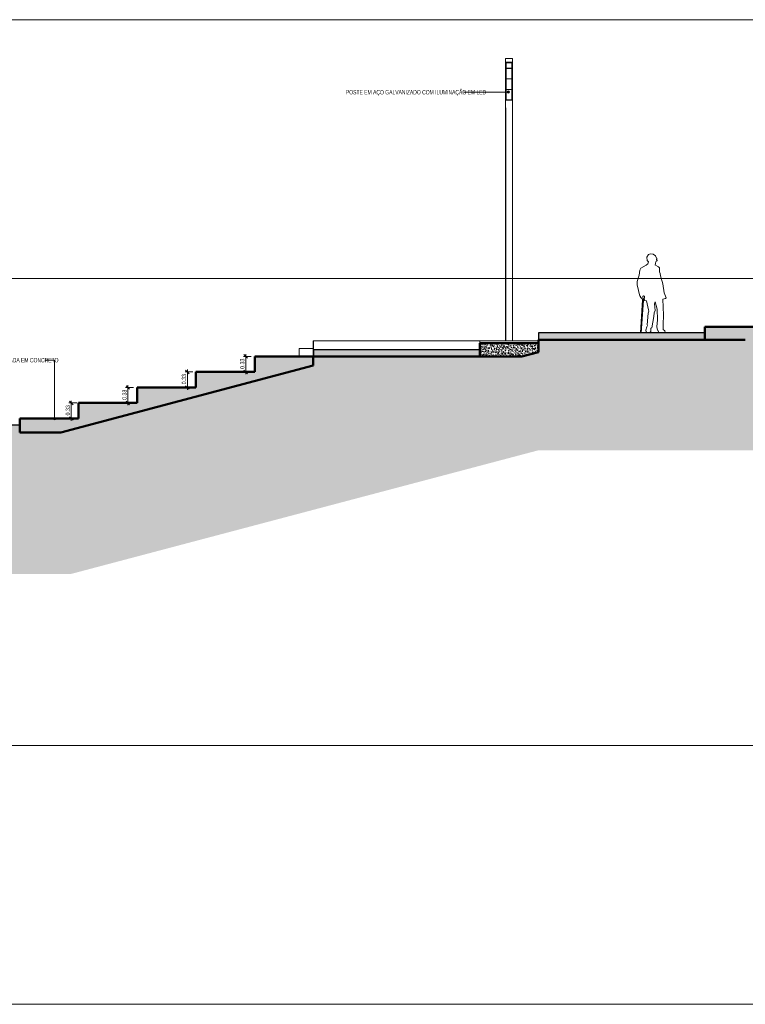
# Model space of a CAD drawing. Header units: millimetres. Extents: x -889928 to -835559, y 137213 to 158342.
# Tile 4 of 19: x -868221 to -852658, y 137213 to 158342. Entities that reach past the tile are written whole.
import ezdxf

# ---------------------------------------------------------------- set-up
doc = ezdxf.new("R2010")
doc.units = ezdxf.units.MM
doc.header["$XCLIPFRAME"] = 2
doc.linetypes.add('Tracejada', pattern=[6.35, 3.175, -3.175])
for name, color, linetype, lineweight in [('A-ANNO-DIMS', 211, 'Continuous', 5), ('A-ANNO-DIMS-50', 211, 'Continuous', 5), ('A-ANNO-IDEN', 131, 'Continuous', 5), ('A-DETL', 90, 'Continuous', 50), ('A-DETL-GENF', 92, 'Continuous', 5), ('A-FLOR', 192, 'Continuous', 5), ('A-FLOR-LEVL', 51, 'Continuous', 5), ('G-ANNO-REFR', 1, 'Tracejada', 5), ('S-COLS', 52, 'Continuous', 15), ('S-STRS', 31, 'Continuous', 5)]:
    doc.layers.add(name, color=color, linetype=linetype, lineweight=lineweight)
doc.styles.add('Swis721 LtCn BT_3', font='swisscl.ttf', dxfattribs={"width": 0.9, "height": 94.99999999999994})
doc.styles.add('Swis721 LtCn BT_4', font='swisscl.ttf', dxfattribs={"height": 90})
doc.dimstyles.new('Linear_wCenter_-_3mm_Arial', dxfattribs={"dimscale": 304.8, "dimtxt": 91.67686851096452, "dimasz": 0.2460629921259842, "dimexe": 0.1640419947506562, "dimexo": 0.0625, "dimgap": 0, "dimtad": 1, "dimlfac": 0.001, "dimrnd": 0.01, "dimzin": 0, "dimdsep": 46, "dimtxsty": 'Swis721 LtCn BT_4', "dimblk1": 'OBLIQUE', "dimblk2": 'OBLIQUE', "dimsah": 1, "dimcen": 0.09, "dimdle": 0.1640419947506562, "dimazin": 0, "dimtfac": 1, "dimtdec": 4, "dimtix": 1, "dimtmove": 0, "dimatfit": 3, "dimfxl": 0.3937007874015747, "dimfxlon": 1, "dimtvp": 1, "dimtolj": 1, "dimtzin": 0, "dimarcsym": 2})
picture_1 = doc.add_image_def('image1.png', size_in_pixel=(1000, 904))
picture_2 = doc.add_image_def('image2.png', size_in_pixel=(1500, 1617))
picture_3 = doc.add_image_def('image3.png', size_in_pixel=(1556, 1639))
pattern_1 = [(49.99999999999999, (-853518.0179999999, 150500), (72.87376369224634, -6.37606919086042), [7.62, -83.82]), (355, (-853518.0179999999, 150500), (-14.09698843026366, 76.42244396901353), [6.096, -67.056]), (100.451, (-853511.945, 150499.469), (58.77696438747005, 70.04687181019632), [6.476, -71.236]), (46.184, (-853518.0179999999, 150520.32), (108.4314191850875, -16.81745398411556), [11.43, -125.73]), (96.636, (-853508.9820000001, 150518.919), (94.96100284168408, 98.97088531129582), [9.714, -106.854]), (351.184, (-853518.0179999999, 150520.32), (94.96226825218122, 98.970183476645), [9.144, -100.584]), (21, (-853507.858, 150515.24), (60.64565017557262, -40.90653746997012), [7.62, -83.82]), (326, (-853507.858, 150515.24), (24.72083214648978, 73.67493117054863), [6.096, -67.056]), (71.45100000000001, (-853502.804, 150511.831), (85.36688870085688, 32.76873672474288), [6.476, -71.236]), (37.50000000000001, (-853518.0179999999, 150500), (1.2355247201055, 33.82243249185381), [3.353, -62.89, 3.353, -64.719, -67.31]), (37.50000000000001, (-853518.0179999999, 150500), (1.2355247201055, 33.82243249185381), [-134.315, 3.353, -63.957]), (7.499999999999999, (-853518.0179999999, 150500), (26.72814571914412, 40.0725493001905), [3.353, -35.458, 3.353, -61.36600000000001, -25.654]), (7.499999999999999, (-853518.0179999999, 150500), (26.72814571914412, 40.0725493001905), [-103.53, 3.353, -22.301]), (327.5, (-853540.675, 150500), (54.23631751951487, -2.292117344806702), [3.353, -22.047, 3.353, -75.895, -105.156]), (327.5, (-853540.675, 150500), (54.23631751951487, -2.292117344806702), [-104.648, 3.353, -101.803]), (317.5, (-853550.835, 150500), (59.25157926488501, 10.17013936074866), [3.353, -29.667, 3.353, -49.276, -74.676]), (317.5, (-853550.835, 150500), (59.25157926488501, 10.17013936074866), [-85.649, 3.353, -71.32300000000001])]

# ---------------------------------------------------------------- blocks, each defined once
blk = doc.blocks.new('Rampa - Rampa-3086194-TRECHO 1 - CORTE ESCADA RAMPA')
at = {"layer": 'A-FLOR-LEVL'}
h = blk.add_hatch(dxfattribs=at)
h.set_pattern_fill('FP1_1', color=256, style=0, pattern_type=2)
h.set_pattern_definition(pattern_1)
h.paths.add_polyline_path([(-853526.2141829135, 151472.8088897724), (-853526.2141829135, 151623.2435104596), (-854887.4874107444, 151623.2435104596), (-854887.7039683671, 151620.0000000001), (-854903.3168124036, 151620.0000000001), (-854903.3168124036, 151623.2435104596), (-857093.585025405, 151623.2435104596), (-857093.585025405, 151472.8088897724), (-854424.7021651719, 151472.8088897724)], flags=0)
at = {"layer": 'A-FLOR-LEVL', "lineweight": 25}
for p, q in [((-854903.1429659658, 151623.2435104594), (-857093.5850254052, 151623.2435104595)), ((-857093.5850254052, 151623.2435104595), (-857093.5850254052, 151472.8088897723)), ((-853526.2141829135, 151623.2435104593), (-854887.4874107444, 151623.2435104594)), ((-853526.2141829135, 151472.8088897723), (-853526.2141829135, 151623.2435104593))]:
    blk.add_line(p, q, dxfattribs=at)
blk = doc.blocks.new('Rampa - Rampa-3086527-TRECHO 1 - CORTE ESCADA RAMPA')
at = {"layer": 'A-FLOR-LEVL'}
h = blk.add_hatch(dxfattribs=at)
h.set_pattern_fill('FP1_1', color=256, style=0, pattern_type=2)
h.set_pattern_definition(pattern_1)
h.paths.add_polyline_path([(-870562.6946994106, 149246.7208923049), (-869793.3222926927, 149246.7208923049), (-869793.3222926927, 149486.7208923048), (-868220.9558678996, 149486.7208923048), (-868220.9558678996, 149640.567861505), (-871788.3267103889, 149640.567861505), (-871788.3267103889, 149249.4314582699), (-871053.322292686, 149249.4314582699), (-871053.322292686, 149246.7208923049), (-870997.1146261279, 149246.7208923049)], flags=0)
at = {"layer": 'A-FLOR-LEVL', "lineweight": 25}
for p, q in [((-868220.9558678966, 149640.5678615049), (-871788.3267103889, 149640.5678615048)), ((-871788.3267103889, 149640.5678615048), (-871788.3267103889, 149239.2899029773)), ((-868220.9558678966, 149486.7208923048), (-868220.9558678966, 149640.5678615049)), ((-871788.3267103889, 149239.2899029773), (-871053.322292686, 149239.2899029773))]:
    blk.add_line(p, q, dxfattribs=at)
blk = doc.blocks.new('Rampa - Rampa-3750803-TRECHO 1 - CORTE ESCADA RAMPA')
at = {"layer": 'A-FLOR-LEVL'}
h = blk.add_hatch(dxfattribs=at)
h.set_pattern_fill('FP1_1', color=256, style=0, pattern_type=2)
h.set_pattern_definition(pattern_1)
h.paths.add_polyline_path([(-858353.5850254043, 151113.9390534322), (-858353.5850254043, 151259.4321384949), (-861920.9558678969, 151259.4321384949), (-861920.9558678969, 151113.9390534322)], flags=0)
for p, q in [((-861920.9558678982, 151450), (-861920.9558678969, 151259.4321384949)), ((-858353.5850254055, 151450), (-861920.9558678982, 151450)), ((-858353.5850254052, 151400), (-858353.5850254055, 151450))]:
    blk.add_line(p, q, dxfattribs=at)
at = {"layer": 'A-FLOR-LEVL', "lineweight": 25}
for p, q in [((-858353.5850254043, 151259.4321384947), (-861920.9558678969, 151259.4321384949)), ((-861920.9558678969, 151259.4321384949), (-861920.9558678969, 151113.9390534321)), ((-858353.5850254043, 151113.9390534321), (-858353.5850254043, 151259.4321384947))]:
    blk.add_line(p, q, dxfattribs=at)
blk = doc.blocks.new('_EST_ PILAR METÁLICO COM ILUMINAÇÃO - 150 x 150-4199396-TRECHO 1 - CORTE ESCADA RAMPA')
at = {"layer": 'S-COLS'}
for p, q in [((-857798.5878058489, 157429.8858534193), (-857798.5876775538, 157511.8010578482)), ((-857798.5851931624, 156611.9962006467), (-857798.5878058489, 157429.8858534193)), ((-857648.5878058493, 157429.8858534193), (-857798.5878058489, 157429.8858534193)), ((-857798.5876775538, 157511.8010578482), (-857648.587677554, 157511.8010578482)), ((-857788.5852114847, 156617.7319650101), (-857788.5877875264, 157424.1500890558)), ((-857788.5877875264, 157424.1500890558), (-857658.5877875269, 157424.1500890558)), ((-857783.5877703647, 157418.7776580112), (-857783.5877619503, 157424.1500890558)), ((-857663.5877703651, 157418.7776580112), (-857783.5877703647, 157418.7776580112)), ((-857783.5877703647, 157418.7776580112), (-857783.5873918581, 157300.287924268)), ((-857663.5877619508, 157424.1500890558), (-857663.5877703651, 157418.7776580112)), ((-857663.5873918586, 157300.287924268), (-857663.5877703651, 157418.7776580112)), ((-857658.5877875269, 157424.1500890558), (-857658.585211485, 156617.7319650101)), ((-857648.587677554, 157511.8010578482), (-857648.5878058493, 157429.8858534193)), ((-857648.5878058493, 157429.8858534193), (-857648.5851931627, 156611.9962006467)), ((-857783.5873918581, 157300.287924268), (-857663.5873918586, 157300.287924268)), ((-857783.5873826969, 157297.4200420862), (-857783.5873782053, 157300.287924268)), ((-857663.5873826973, 157297.4200420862), (-857783.5873826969, 157297.4200420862)), ((-857783.5873826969, 157297.4200420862), (-857783.5866681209, 157073.7252319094)), ((-857663.5873782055, 157300.287924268), (-857663.5873826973, 157297.4200420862)), ((-857663.5866681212, 157073.7252319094), (-857663.5873826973, 157297.4200420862)), ((-857783.5866681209, 157073.7252319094), (-857663.5866681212, 157073.7252319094)), ((-857783.5866589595, 157070.8573497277), (-857783.5866544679, 157073.7252319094)), ((-857663.5866589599, 157070.8573497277), (-857783.5866589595, 157070.8573497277)), ((-857783.5866589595, 157070.8573497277), (-857783.5859443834, 156847.1625395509)), ((-857663.5866544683, 157073.7252319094), (-857663.5866589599, 157070.8573497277)), ((-857663.5859443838, 156847.1625395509), (-857663.5866589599, 157070.8573497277)), ((-857783.5859443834, 156847.1625395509), (-857663.5859443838, 156847.1625395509)), ((-857783.5859352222, 156844.2946573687), (-857783.5859307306, 156847.1625395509)), ((-857663.5859352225, 156844.2946573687), (-857783.5859352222, 156844.2946573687)), ((-857783.5859352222, 156844.2946573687), (-857783.5852206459, 156620.5998471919)), ((-857663.5859307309, 156847.1625395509), (-857663.5859352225, 156844.2946573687)), ((-857663.5852206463, 156620.5998471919), (-857663.5859352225, 156844.2946573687)), ((-857798.5851931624, 156611.9962006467), (-857798.5851931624, 151450)), ((-857648.5851931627, 156611.9962006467), (-857798.5851931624, 156611.9962006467)), ((-857658.585211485, 156617.7319650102), (-857788.5852114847, 156617.7319650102)), ((-857783.5854373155, 156688.4272722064), (-857788.5851007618, 156688.4272722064)), ((-857783.5852206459, 156620.5998471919), (-857663.5852206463, 156620.5998471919)), ((-857658.5854373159, 156688.4272722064), (-857663.5854373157, 156688.4272722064)), ((-857648.5851931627, 151450), (-857648.5851931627, 156611.9962006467)), ((-857648.5851931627, 151450), (-857798.5851931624, 151450))]:
    blk.add_line(p, q, dxfattribs=at)
at = {"layer": 'S-COLS', "lineweight": 5}
for p, q in [((-857793.587805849, 156450), (-857793.587805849, 151450)), ((-857653.5878058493, 151450), (-857653.5878058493, 156450))]:
    blk.add_line(p, q, dxfattribs=at)
blk = doc.blocks.new('_HUM_ FIGURAS HUMANAS - mann02-3635071-TRECHO 1 - CORTE ESCADA RAMPA')
at = {"layer": 'A-DETL-GENF'}
for p, q in [((-854735.5392075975, 153305.1263485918), (-854769.3459415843, 153246.5226564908)), ((-854769.3459415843, 153246.5226564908), (-854760.9333416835, 153172.4038510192)), ((-854689.5823301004, 153320.8530825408), (-854735.5392075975, 153305.1263485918)), ((-854636.2578858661, 153313.8866557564), (-854689.5823301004, 153320.8530825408)), ((-854585.0353861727, 153278.1594965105), (-854636.2578858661, 153313.8866557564)), ((-854560.9595583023, 153224.3151489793), (-854585.0353861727, 153278.1594965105)), ((-854554.0205165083, 153224.3151489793), (-854560.9595583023, 153224.3151489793)), ((-854560.9595583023, 153193.3705209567), (-854560.9595583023, 153202.0443231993)), ((-854560.9595583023, 153202.0443231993), (-854557.5698648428, 153202.0443231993)), ((-854550.7148880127, 153177.2713476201), (-854560.9595583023, 153193.3705209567)), ((-854557.5698648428, 153202.0443231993), (-854554.0205165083, 153224.3151489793)), ((-854900.8376100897, 153010.1406830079), (-854920.1763795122, 152965.5831163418)), ((-854781.9683814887, 153071.0734526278), (-854900.8376100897, 153010.1406830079)), ((-854747.529390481, 153102.819381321), (-854781.9683814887, 153071.0734526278)), ((-854760.9333416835, 153172.4038510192), (-854733.1742665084, 153143.7437206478)), ((-854733.1742665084, 153143.7437206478), (-854747.529390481, 153102.819381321)), ((-854599.5468603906, 153081.8467725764), (-854590.8820317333, 153084.6516186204)), ((-854518.5054161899, 153042.2275197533), (-854599.5468603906, 153081.8467725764)), ((-854590.8820317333, 153084.6516186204), (-854582.217203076, 153096.5639570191)), ((-854582.217203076, 153127.3559549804), (-854573.9514130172, 153136.2518535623)), ((-854582.217203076, 153096.5639570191), (-854582.217203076, 153127.3559549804)), ((-854573.9514130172, 153136.2518535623), (-854567.1465606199, 153159.5656943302)), ((-854567.1465606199, 153159.5656943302), (-854550.7148880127, 153165.1280244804)), ((-854550.7148880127, 153165.1280244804), (-854550.7148880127, 153177.2713476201)), ((-854499.3359218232, 153017.578501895), (-854518.5054161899, 153042.2275197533)), ((-854494.8242096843, 152931.3937863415), (-854499.3359218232, 153017.578501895)), ((-854930.9831475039, 152860.3159887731), (-854975.7483798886, 152723.4664803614)), ((-854920.1763795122, 152965.5831163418), (-854930.9831475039, 152860.3159887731)), ((-854485.3521542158, 152893.5284224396), (-854494.8242096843, 152931.3937863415)), ((-854479.0680579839, 152843.2360972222), (-854485.3521542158, 152893.5284224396)), ((-854426.2352728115, 152674.7695362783), (-854479.0680579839, 152843.2360972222)), ((-854975.7483798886, 152723.4664803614), (-854975.7483798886, 152654.0760624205)), ((-854975.7483798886, 152654.0760624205), (-854920.6213546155, 152412.2081125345)), ((-854397.0821420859, 152480.0902680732), (-854426.2352728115, 152674.7695362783)), ((-854920.6213546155, 152412.2081125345), (-854903.9641706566, 152407.3627432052)), ((-854903.9641706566, 152407.3627432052), (-854903.9641706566, 152388.2803782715)), ((-854903.9641706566, 152388.2803782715), (-854890.1655129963, 152370.4426485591)), ((-854890.1655129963, 152370.4426485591), (-854874.3888632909, 152358.5245318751)), ((-854874.3888632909, 152358.5245318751), (-854865.3303550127, 152328.7258919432)), ((-854856.3444197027, 152402.3361784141), (-854841.1172089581, 152418.9710696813)), ((-854851.7551100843, 152347.0138727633), (-854856.3444197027, 152402.3361784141)), ((-854847.38236608, 152335.0757524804), (-854851.7551100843, 152347.0138727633)), ((-854841.1172089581, 152418.9710696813), (-854821.287638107, 152412.6353906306)), ((-854821.287638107, 152381.4097025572), (-854828.8653643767, 152344.0048276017)), ((-854821.287638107, 152412.6353906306), (-854821.287638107, 152381.4097025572)), ((-854428.3487128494, 152346.5726704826), (-854369.8742301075, 152357.4435211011)), ((-854357.2377992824, 152371.8333045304), (-854397.0821420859, 152480.0902680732)), ((-854369.8742301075, 152357.4435211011), (-854357.2377992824, 152371.8333045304)), ((-854865.3303550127, 152328.7258919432), (-854903.3168124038, 151620.0000000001)), ((-854887.7039683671, 151620.0000000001), (-854841.3827281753, 152313.7803675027)), ((-854841.3827281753, 152313.7803675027), (-854865.3303550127, 152328.7258919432)), ((-854834.4845441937, 152329.9485243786), (-854847.38236608, 152335.0757524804)), ((-854841.3827281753, 152313.7803675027), (-854830.0546729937, 152316.3651191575)), ((-854830.0546729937, 152316.3651191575), (-854834.4845441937, 152329.9485243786)), ((-854828.8653643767, 152344.0048276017), (-854825.9594663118, 152336.7594165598)), ((-854825.9594663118, 152336.7594165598), (-854823.053568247, 152329.514005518)), ((-854823.053568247, 152329.514005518), (-854820.5458235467, 152329.514005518)), ((-854820.5458235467, 152329.514005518), (-854812.8488031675, 152317.9659718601)), ((-854812.8488031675, 152317.9659718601), (-854778.409991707, 152309.7920200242)), ((-854778.409991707, 152309.7920200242), (-854736.8817441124, 152114.6647850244)), ((-854601.8371717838, 152246.3657112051), (-854594.4125550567, 152288.835855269)), ((-854594.4125550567, 152100.8351033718), (-854601.8371717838, 152246.3657112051)), ((-854594.4125550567, 152288.835855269), (-854549.9414654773, 152130.1674367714)), ((-854411.5569336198, 152003.410217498), (-854428.3487128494, 152346.5726704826)), ((-854739.1179637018, 152046.0027475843), (-854764.2497825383, 151793.9776888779)), ((-854723.5782172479, 152088.345001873), (-854739.1179637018, 152046.0027475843)), ((-854736.8817441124, 152114.6647850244), (-854723.5782172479, 152088.345001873)), ((-854660.125257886, 151729.5215405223), (-854619.9603072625, 151970.8025699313)), ((-854619.9603072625, 151970.8025699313), (-854613.1074623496, 152048.5654208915)), ((-854613.1074623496, 152048.5654208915), (-854594.4125550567, 152100.8351033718)), ((-854549.9414654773, 152130.1674367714), (-854540.4161283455, 151902.1036554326)), ((-854421.8199728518, 151798.9659231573), (-854411.5569336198, 152003.410217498)), ((-854771.6036576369, 151747.6289436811), (-854793.3375703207, 151679.905771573)), ((-854757.6839599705, 151776.987231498), (-854771.6036576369, 151747.6289436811)), ((-854764.2497825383, 151793.9776888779), (-854757.6839599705, 151776.987231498)), ((-854680.8529821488, 151721.0124186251), (-854660.125257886, 151729.5215405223)), ((-854680.8529821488, 151651.6220006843), (-854680.8529821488, 151721.0124186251)), ((-854540.4161283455, 151902.1036554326), (-854552.9001529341, 151752.567084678)), ((-854552.9001529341, 151752.567084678), (-854541.3216234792, 151678.8764691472)), ((-854421.8199728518, 151691.410775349), (-854421.8199728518, 151798.9659231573)), ((-854903.3168124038, 151620.0000000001), (-854887.7039683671, 151620.0000000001)), ((-854793.3375703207, 151679.905771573), (-854782.751382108, 151643.2386306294)), ((-854782.751382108, 151643.2386306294), (-854750.5070384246, 151626.2844284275)), ((-854750.5070384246, 151626.2844284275), (-854701.9337458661, 151626.2844284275)), ((-854701.9337458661, 151626.2844284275), (-854680.8529821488, 151651.6220006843)), ((-854541.3216234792, 151678.8764691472), (-854532.2498208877, 151681.7404768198)), ((-854532.2498208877, 151681.7404768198), (-854514.2504434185, 151632.5421784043)), ((-854514.2504434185, 151632.5421784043), (-854496.8968507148, 151626.2844284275)), ((-854496.8968507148, 151626.2844284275), (-854382.8099822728, 151626.2844284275)), ((-854382.8941479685, 151666.1245251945), (-854421.8199728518, 151691.410775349)), ((-854373.3034436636, 151632.5421784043), (-854382.8941479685, 151666.1245251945)), ((-854382.8099822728, 151626.2844284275), (-854373.3034436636, 151632.5421784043))]:
    blk.add_line(p, q, dxfattribs=at)
blk = doc.blocks.new('DIMBLOCK2-TRECHO 1 - CORTE ESCADA RAMPA')
at = {"layer": 'A-ANNO-DIMS-50'}
for p, q in [((-866994.7134726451, 150116.6666666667), (-867164.7134726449, 150116.6666666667)), ((-867114.7134726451, 150166.6666666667), (-867114.7134726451, 149733.3333333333)), ((-867114.7134726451, 150116.6666666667), (-866994.7134726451, 150116.6666666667)), ((-866994.7134726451, 149783.3333333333), (-867164.7134726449, 149783.3333333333)), ((-867114.7134726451, 149783.3333333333), (-866994.7134726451, 149783.3333333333))]:
    blk.add_line(p, q, dxfattribs=at)
at = {"layer": 'A-ANNO-DIMS-50', "lineweight": 15}
for p, q in [((-867114.7134726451, 150116.6666666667), (-867152.2134726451, 150154.1666666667)), ((-867114.7134726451, 150116.6666666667), (-867077.213472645, 150079.1666666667)), ((-867114.7134726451, 149783.3333333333), (-867152.2134726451, 149820.8333333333)), ((-867114.7134726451, 149783.3333333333), (-867077.213472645, 149745.8333333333))]:
    blk.add_line(p, q, dxfattribs=at)
at = {"layer": 'A-ANNO-DIMS-50', "color": 0, "insert": (-867233.8172404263, 149850.3195953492), "char_height": 90, "width": 239.2329711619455, "attachment_point": 1, "rotation": 90, "line_spacing_factor": 0.9701255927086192, "style": 'Swis721 LtCn BT_4'}
blk.add_mtext('0.33', dxfattribs=at)
blk = doc.blocks.new('_Oblique')
at = {"color": 0, "linetype": 'ByBlock', "lineweight": -2}
blk.add_line((-0.5, -0.5), (0.5, 0.5), dxfattribs=at)
blk = doc.blocks.new('DIMBLOCK3-TRECHO 1 - CORTE ESCADA RAMPA')
at = {"layer": 'A-ANNO-DIMS-50'}
for p, q in [((-865780.7451662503, 150450), (-865950.7451662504, 150450)), ((-865900.7451662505, 150500), (-865900.7451662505, 150066.6666666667)), ((-865900.7451662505, 150450), (-865780.7451662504, 150450)), ((-865780.7451662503, 150116.6666666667), (-865950.7451662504, 150116.6666666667)), ((-865900.7451662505, 150116.6666666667), (-865780.7451662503, 150116.6666666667))]:
    blk.add_line(p, q, dxfattribs=at)
at = {"layer": 'A-ANNO-DIMS-50', "lineweight": 15}
for p, q in [((-865900.7451662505, 150450), (-865938.2451662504, 150487.5)), ((-865900.7451662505, 150450), (-865863.2451662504, 150412.5)), ((-865900.7451662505, 150116.6666666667), (-865938.2451662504, 150154.1666666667)), ((-865900.7451662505, 150116.6666666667), (-865863.2451662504, 150079.1666666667))]:
    blk.add_line(p, q, dxfattribs=at)
at = {"layer": 'A-ANNO-DIMS-50', "color": 0, "insert": (-866019.8489340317, 150183.6529286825), "char_height": 90, "width": 239.2329711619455, "attachment_point": 1, "rotation": 90, "line_spacing_factor": 0.9701255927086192, "style": 'Swis721 LtCn BT_4'}
blk.add_mtext('0.33', dxfattribs=at)
blk = doc.blocks.new('DIMBLOCK4-TRECHO 1 - CORTE ESCADA RAMPA')
at = {"layer": 'A-ANNO-DIMS-50'}
for p, q in [((-864504.5220749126, 150783.3333333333), (-864674.5220749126, 150783.3333333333)), ((-864624.5220749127, 150833.3333333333), (-864624.5220749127, 150400)), ((-864624.5220749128, 150783.3333333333), (-864504.5220749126, 150783.3333333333)), ((-864504.5220749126, 150450), (-864674.5220749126, 150450)), ((-864624.5220749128, 150450), (-864504.5220749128, 150450))]:
    blk.add_line(p, q, dxfattribs=at)
at = {"layer": 'A-ANNO-DIMS-50', "lineweight": 15}
for p, q in [((-864624.5220749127, 150783.3333333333), (-864662.0220749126, 150820.8333333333)), ((-864624.5220749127, 150783.3333333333), (-864587.0220749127, 150745.8333333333)), ((-864624.5220749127, 150450), (-864662.0220749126, 150487.5)), ((-864624.5220749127, 150450), (-864587.0220749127, 150412.5))]:
    blk.add_line(p, q, dxfattribs=at)
at = {"layer": 'A-ANNO-DIMS-50', "color": 0, "insert": (-864743.6258426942, 150516.9862620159), "char_height": 90, "width": 239.2329711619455, "attachment_point": 1, "rotation": 90, "line_spacing_factor": 0.9701255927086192, "style": 'Swis721 LtCn BT_4'}
blk.add_mtext('0.33', dxfattribs=at)
blk = doc.blocks.new('DIMBLOCK5-TRECHO 1 - CORTE ESCADA RAMPA')
at = {"layer": 'A-ANNO-DIMS-50'}
for p, q in [((-863253.2008975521, 151116.6666666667), (-863423.2008975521, 151116.6666666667)), ((-863373.2008975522, 151166.6666666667), (-863373.2008975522, 150733.3333333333)), ((-863373.2008975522, 151116.6666666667), (-863253.2008975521, 151116.6666666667)), ((-863253.2008975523, 150783.3333333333), (-863423.2008975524, 150783.3333333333)), ((-863373.2008975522, 150783.3333333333), (-863253.2008975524, 150783.3333333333))]:
    blk.add_line(p, q, dxfattribs=at)
at = {"layer": 'A-ANNO-DIMS-50', "lineweight": 15}
for p, q in [((-863373.2008975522, 151116.6666666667), (-863410.7008975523, 151154.1666666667)), ((-863373.2008975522, 151116.6666666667), (-863335.7008975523, 151079.1666666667)), ((-863373.2008975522, 150783.3333333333), (-863410.7008975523, 150820.8333333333)), ((-863373.2008975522, 150783.3333333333), (-863335.7008975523, 150745.8333333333))]:
    blk.add_line(p, q, dxfattribs=at)
at = {"layer": 'A-ANNO-DIMS-50', "color": 0, "insert": (-863492.3046653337, 150850.3195953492), "char_height": 90, "width": 239.2329711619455, "attachment_point": 1, "rotation": 90, "line_spacing_factor": 0.9701255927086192, "style": 'Swis721 LtCn BT_4'}
blk.add_mtext('0.33', dxfattribs=at)

msp = doc.modelspace()

# ---------------------------------------------------------------- hatches: boundary and pattern name
at = {"layer": 'A-ANNO-IDEN'}
h = msp.add_hatch(color=256, dxfattribs=at)
edge = h.paths.add_edge_path(flags=0)
edge.add_arc((-857740.4593821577, 156788.2151242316), 25, 0, 360)
h = msp.add_hatch(color=256, dxfattribs=at)
edge = h.paths.add_edge_path(flags=0)
edge.add_arc((-867474.488884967, 149782.5393207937), 24.99999999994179, 0, 360)
at = {"layer": 'A-DETL-GENF'}
h = msp.add_hatch(dxfattribs=at)
h.set_pattern_fill('FP1_4', color=252, style=0, pattern_type=2)
h.set_pattern_definition([(315, (-853518.0179999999, 150500), (224.5064030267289, 0), [158.75, -158.75]), (315, (-853475.918, 150542.101), (224.5064030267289, 0), [158.75, -158.75]), (315, (-853433.817, 150584.201), (224.5064030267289, 0), [158.75, -158.75]), (45, (-853405.75, 150584.201), (0, 224.5064030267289), [158.75, -158.75]), (45, (-853363.65, 150542.101), (0, 224.5064030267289), [158.75, -158.75]), (45, (-853321.5490000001, 150500), (0, 224.5064030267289), [158.75, -158.75])])
h.paths.add_polyline_path([(-881868.1563905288, 142764.9880340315), (-876454.7816945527, 142764.9880340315), (-875306.6310642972, 143349.9999999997), (-872119.9514502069, 143349.9999999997), (-872119.9514502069, 146449.9999999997), (-867112.6972259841, 146449.9999999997), (-857089.4652259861, 149103.3333333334), (-852214.5418142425, 149103.3333333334), (-847783.6209569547, 149894.569200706), (-838286.7096309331, 149894.569200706), (-838286.7096309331, 152000), (-840115.2219360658, 152000), (-840115.2219360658, 151730.0000000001), (-841252.2831615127, 151781.567852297), (-842391.0933337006, 151822.3588043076), (-843533.669359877, 151852.3691805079), (-844657.7725782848, 151871.3225800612), (-845755.606979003, 151879.753143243), (-846893.0506067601, 151877.6946713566), (-847958.1526520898, 151866.2815400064), (-847958.1526520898, 152100.0000000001), (-850167.79975743, 152100.0000000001), (-852657.7882659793, 151472.8088897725), (-857093.5850254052, 151472.8088897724), (-857093.585025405, 151204.0913763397), (-857452.2963733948, 151113.9390534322), (-861924.9558678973, 151113.9390534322), (-861924.9558678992, 150920.1221771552), (-867339.7725615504, 149486.7208923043), (-869793.3222926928, 149486.7208923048), (-869793.3222926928, 149246.7208923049), (-871053.322292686, 149246.7208923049), (-871053.322292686, 149106.7208923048), (-875084.9514502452, 149106.7208923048), (-875084.9514502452, 144228.5536881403), (-877618.4373598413, 144228.5536881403), (-877391.89115558, 144850.9842688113), (-879868.9683678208, 143998.0581843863), (-882289.0047989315, 142764.9880340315)], flags=0)
at = {"layer": 'S-STRS'}
h = msp.add_hatch(dxfattribs=at)
h.set_pattern_fill('FP1_1', color=256, style=0, pattern_type=2)
h.set_pattern_definition(pattern_1)
h.paths.add_polyline_path([(-853430.4168458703, 151472.8088897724), (-852657.7882659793, 151472.8088897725), (-849953.1570697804, 152154.0653039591), (-849953.1570697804, 152350.0000000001), (-851006.2141829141, 152350.0000000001), (-851006.2141829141, 152050), (-852266.2141829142, 152050), (-852266.2141829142, 151750.0000000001), (-853526.2141829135, 151750.0000000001), (-853526.2141829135, 151472.8088897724)], flags=0)
h = msp.add_hatch(dxfattribs=at)
h.set_pattern_fill('FP1_1', color=256, style=0, pattern_type=2)
h.set_pattern_definition(pattern_1)
h.paths.add_polyline_path([(-857652.3006720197, 151113.9390534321), (-857452.2963733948, 151113.9390534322), (-857093.5850254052, 151204.0913763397), (-857093.5850254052, 151400), (-858353.5850254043, 151400), (-858353.5850254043, 151113.9390534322)], flags=0)
h = msp.add_hatch(dxfattribs=at)
h.set_pattern_fill('FP1_1', color=256, style=0, pattern_type=2)
h.set_pattern_definition(pattern_1)
h.paths.add_polyline_path([(-867339.7725615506, 149486.7208923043), (-861924.9558678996, 150920.1221771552), (-861924.9558678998, 151116.6666666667), (-863180.9558678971, 151116.6666666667), (-863180.9558678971, 150783.3333333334), (-864440.9558678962, 150783.3333333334), (-864440.955867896, 150450.0000000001), (-865700.9558678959, 150450.0000000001), (-865700.9558678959, 150116.6666666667), (-866960.9558678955, 150116.6666666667), (-866960.9558678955, 149783.3333333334), (-868220.9558678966, 149783.3333333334), (-868220.9558678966, 149486.7208923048), (-867366.9484624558, 149486.7208923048)], flags=0)

# ---------------------------------------------------------------- linework, layer by layer
at = {"layer": 'A-ANNO-IDEN'}
for p, q in [((-857740.4593821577, 156788.2151242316), (-858700.2679637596, 156788.2151242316)), ((-867474.488884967, 151037.8417227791), (-867681.085298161, 151037.8417227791)), ((-867474.488884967, 149782.5393207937), (-867474.488884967, 151037.8417227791))]:
    msp.add_line(p, q, dxfattribs=at)
for centre, radius in [((-857740.4593821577, 156788.2151242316), 25), ((-867474.488884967, 149782.5393207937), 24.99999999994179)]:
    msp.add_circle(centre, radius, dxfattribs=at)
at = {"layer": 'A-DETL'}
for p, q in [((-852657.7882659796, 151472.8088897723), (-857093.5850254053, 151472.8088897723)), ((-857093.5850254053, 151472.8088897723), (-857093.5850254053, 151204.0913763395)), ((-857452.296373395, 151113.9390534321), (-861924.9558678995, 151113.9390534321)), ((-861924.9558678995, 151113.9390534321), (-861924.9558678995, 150920.1221771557)), ((-857093.5850254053, 151204.0913763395), (-857452.2963733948, 151113.9390534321)), ((-861924.9558678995, 150920.1221771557), (-867339.7725615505, 149486.7208923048)), ((-867339.7725615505, 149486.7208923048), (-868220.9558678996, 149486.7208923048))]:
    msp.add_line(p, q, dxfattribs=at)
at = {"layer": 'A-FLOR'}
for p, q in [((-861924.9558679, 151450), (-857798.5851931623, 151450)), ((-861924.9558679, 151150), (-861924.9558679, 151450)), ((-857648.5851931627, 151450), (-857093.5850254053, 151450)), ((-861920.9558678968, 151150), (-861924.9558679, 151150))]:
    msp.add_line(p, q, dxfattribs=at)
at = {"layer": 'S-STRS', "lineweight": 50}
for p, q in [((-852266.2141829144, 151750), (-853526.2141829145, 151750)), ((-853526.2141829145, 151750), (-853526.2141829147, 151472.8088897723)), ((-857093.5850254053, 151400), (-858353.585025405, 151400)), ((-858353.585025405, 151400), (-858353.585025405, 151113.9390534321)), ((-861924.9558678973, 151116.6666666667), (-863180.9558678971, 151116.6666666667)), ((-863180.9558678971, 151116.6666666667), (-863180.9558678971, 150783.3333333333)), ((-861924.9558678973, 151113.9390534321), (-861924.9558678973, 151116.6666666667)), ((-863180.9558678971, 150783.3333333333), (-864440.9558678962, 150783.3333333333)), ((-864440.9558678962, 150783.3333333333), (-864440.9558678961, 150450)), ((-864440.9558678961, 150450), (-865700.955867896, 150450)), ((-865700.955867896, 150450), (-865700.955867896, 150116.6666666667)), ((-865700.955867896, 150116.6666666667), (-866960.9558678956, 150116.6666666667)), ((-866960.9558678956, 150116.6666666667), (-866960.9558678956, 149783.3333333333)), ((-866960.9558678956, 149783.3333333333), (-868220.9558678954, 149783.3333333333)), ((-868220.9558678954, 149783.3333333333), (-868220.9558678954, 149486.7208923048))]:
    msp.add_line(p, q, dxfattribs=at)
at = {"layer": 'S-STRS'}
for p, q in [((-862224.9558678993, 151283.3333333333), (-861924.9558678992, 151283.3333333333)), ((-862224.9558678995, 151116.6666666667), (-862224.9558678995, 151283.3333333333)), ((-861924.9558678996, 151116.6666666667), (-861924.9558678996, 151150))]:
    msp.add_line(p, q, dxfattribs=at)

# ---------------------------------------------------------------- block references
at = {"layer": 'A-DETL-GENF'}
msp.add_blockref('_HUM_ FIGURAS HUMANAS - mann02-3635071-TRECHO 1 - CORTE ESCADA RAMPA', (0, 0), dxfattribs=at)
at = {"layer": 'A-FLOR-LEVL'}
for name in ['Rampa - Rampa-3086194-TRECHO 1 - CORTE ESCADA RAMPA', 'Rampa - Rampa-3750803-TRECHO 1 - CORTE ESCADA RAMPA', 'Rampa - Rampa-3086527-TRECHO 1 - CORTE ESCADA RAMPA']:
    msp.add_blockref(name, (0, 0), dxfattribs=at)
at = {"layer": 'S-COLS'}
msp.add_blockref('_EST_ PILAR METÁLICO COM ILUMINAÇÃO - 150 x 150-4199396-TRECHO 1 - CORTE ESCADA RAMPA', (0, 0), dxfattribs=at)

# ---------------------------------------------------------------- texts
at = {"layer": 'A-ANNO-IDEN', "char_height": 94.99999999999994, "attachment_point": 1, "style": 'Swis721 LtCn BT_3'}
for s, insert, width in [('POSTE EM AÇO GALVANIZADO COM ILUMINAÇÃO EM LED', (-861224.3179637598, 156833.7307492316), 3055.631906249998), ('ARQUIBANCADA EM CONCRETO', (-869076.9852981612, 151083.3573477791), 1688.353874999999)]:
    msp.add_mtext(s, dxfattribs=dict(at, insert=insert, width=width))

# ---------------------------------------------------------------- dimensions: what is measured, and where the dimension line sits
at = {"layer": 'A-ANNO-DIMS'}
for base, p1, p2, override, picture, middle in [((-863373.2008975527, 150783.3333333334), (-863253.2008975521, 151116.6666666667), (-863253.2008975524, 150783.3333333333), {"dimpost": '<>', "dimfxl": 333.333333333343}, 'DIMBLOCK5-TRECHO 1 - CORTE ESCADA RAMPA', (-863419.3509646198, 150950.0000000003)), ((-864624.5220749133, 150450.0000000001), (-864504.5220749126, 150783.3333333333), (-864504.5220749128, 150450), {"dimpost": '<>', "dimfxl": 333.3333333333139}, 'DIMBLOCK4-TRECHO 1 - CORTE ESCADA RAMPA', (-864670.6721419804, 150616.6666666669)), ((-865900.745166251, 150116.6666666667), (-865780.7451662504, 150450), (-865780.7451662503, 150116.6666666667), {"dimpost": '<>', "dimfxl": 333.3333333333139}, 'DIMBLOCK3-TRECHO 1 - CORTE ESCADA RAMPA', (-865946.8952333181, 150283.3333333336)), ((-867114.7134726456, 149783.3333333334), (-866994.7134726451, 150116.6666666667), (-866994.7134726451, 149783.3333333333), {"dimpost": '<>', "dimfxl": 333.3333333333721}, 'DIMBLOCK2-TRECHO 1 - CORTE ESCADA RAMPA', (-867160.8635397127, 149950.0000000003))]:
    dim = msp.add_linear_dim(base=base, p1=p1, p2=p2, angle=89.99999999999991, dimstyle='Linear_wCenter_-_3mm_Arial', override=override, dxfattribs=at)
    dim.commit()
    dim.dimension.update_dxf_attribs({"geometry": picture, "text_midpoint": middle})

# ---------------------------------------------------------------- pictures from other files: only their frames are drawn
at = {"layer": 'G-ANNO-REFR'}
image = msp.add_image(picture_2, insert=(-859300.3538968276, 150581.4647173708), size_in_units=(3710.1449275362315, 4000), dxfattribs=at)
image.set_boundary_path([(-12382.71416155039, 4776.354744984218), (-12382.71416155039, -1520.890301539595), (8495.651790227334, -1520.890301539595), (8495.651790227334, 4776.354744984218), (-12382.71416155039, 4776.354744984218)])
image.dxf.flags = 15
image = msp.add_image(picture_3, insert=(-857492.6630033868, 150711.3201916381), size_in_units=(6644.067796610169, 6999.999999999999), dxfattribs=at)
image.set_boundary_path([(-7596.187783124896, 3499.312825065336), (-7596.187783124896, -148.0710891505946), (4497.859392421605, -148.0710891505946), (4497.859392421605, 3499.312825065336), (-7596.187783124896, 3499.312825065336)])
image.dxf.flags = 15
image = msp.add_image(picture_1, insert=(-862750.7762049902, 150912.3552457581), size_in_units=(5527.999999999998, 4999.999999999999), dxfattribs=at)
image.set_boundary_path([(-4916.308571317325, 2376.84006725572), (-4916.308571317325, -439.5901230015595), (4425.438115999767, -439.5901230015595), (4425.438115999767, 2376.84006725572), (-4916.308571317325, 2376.84006725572)])
image.dxf.flags = 15
image = msp.add_image(picture_2, insert=(-861813.7014903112, 149585.3727544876), size_in_units=(3197.8416324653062, 3447.67301000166), rotation=52.319511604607, dxfattribs=at)
image.dxf.v_pixel = (1.687444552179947, -1.303287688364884)
image.set_boundary_path([(-11872.41301600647, 7492.425606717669), (-6089.477710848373, 11958.32319186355), (8717.099355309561, -7210.415365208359), (2934.164050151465, -11676.31295035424), (-11872.41301600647, 7492.425606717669)])
image.dxf.flags = 15
image = msp.add_image(picture_2, insert=(-875571.2987174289, 144603.6743901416), size_in_units=(3197.8416324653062, 3447.67301000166), rotation=52.319511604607, dxfattribs=at)
image.dxf.v_pixel = (1.687444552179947, -1.303287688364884)
image.set_boundary_path([(-6078.453718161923, 3813.918422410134), (-295.5184130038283, 8279.816007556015), (14511.0586531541, -10888.92254951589), (8728.12334799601, -15354.82013466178), (-6078.453718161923, 3813.918422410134)])
image.dxf.flags = 15

doc.saveas('drawing.dxf')
